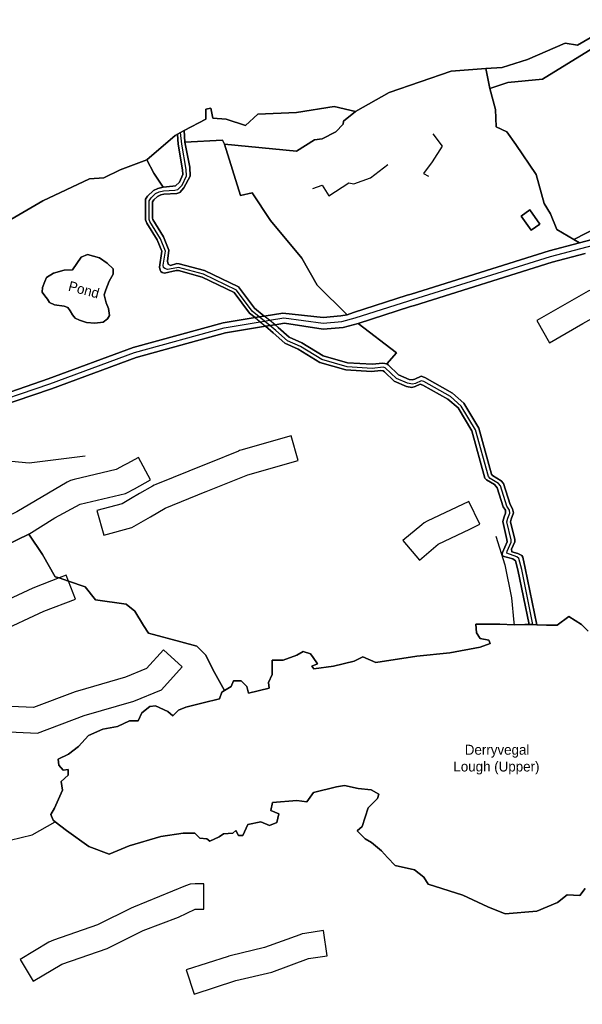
# Model space of a CAD drawing. Extents: x 463979 to 467979, y 555064 to 557157.
# Tile 5 of 82: x 464705 to 464904, y 555066 to 555414. Entities that reach past the tile are written whole.
import ezdxf

# ---------------------------------------------------------------- set-up
doc = ezdxf.new("R2010")
doc.units = 0
doc.header["$MEASUREMENT"] = 0
doc.layers.add('OS MAP', color=7, linetype='Continuous')

msp = doc.modelspace()

# ---------------------------------------------------------------- linework, layer by layer
at = {"layer": 'OS MAP'}
for p, q in [((464869.66, 555396.82), (464871.07, 555389.77)), ((464763.36, 555370.8), (464763.11, 555374.92)), ((464900.78, 555336.39), (464918.66, 555345.64)), ((464900.78, 555336.39), (464902.75, 555335.22))]:
    msp.add_line(p, q, dxfattribs=at)
for points in [[(464919.82, 555414.12), (464912.46, 555411.14), (464902.02, 555405.07), (464897.71, 555405.8), (464884.39, 555400.1), (464875.39, 555397.25), (464869.66, 555396.82), (464871.07, 555389.77), (464877.47, 555391.89), (464889.73, 555393.06), (464909.02, 555405), (464922.03, 555407.77), (464919.82, 555414.12)], [(464919.82, 555414.12), (464912.46, 555411.14), (464902.02, 555405.07), (464897.71, 555405.8), (464884.39, 555400.1), (464875.39, 555397.25), (464869.66, 555396.82), (464871.07, 555389.77), (464877.47, 555391.89), (464889.73, 555393.06), (464909.02, 555405), (464922.03, 555407.77), (464919.82, 555414.12)], [(464699.06, 555341.82), (464713.11, 555350.03), (464729.67, 555357.88), (464734.71, 555358.22), (464740.47, 555361.08), (464749.84, 555364.6), (464759.92, 555373.23), (464760.7, 555373.64), (464761.83, 555374.24), (464763.11, 555374.92), (464770.73, 555378.94), (464770.74, 555382.53), (464772.54, 555382.89), (464773.24, 555379.29), (464777.91, 555378.91), (464784.74, 555376.73), (464789.06, 555380.67), (464802.72, 555381.34), (464816.03, 555383.45), (464823.57, 555381.62), (464835.46, 555388.41), (464857.41, 555395.88), (464869.66, 555396.82), (464875.39, 555397.25), (464884.39, 555400.1), (464897.71, 555405.8), (464902.02, 555405.07), (464912.46, 555411.14)], [(464871.07, 555389.77), (464877.47, 555391.89), (464889.73, 555393.06), (464909.02, 555405), (464922.03, 555407.77)], [(464909.02, 555405), (464889.73, 555393.06), (464877.47, 555391.89), (464871.07, 555389.77)], [(464909.02, 555405), (464889.73, 555393.06), (464877.47, 555391.89), (464871.07, 555389.77)], [(464777.33, 555370.09), (464783, 555351.98), (464787.1, 555352.92), (464793.54, 555343.12), (464804.61, 555329.78), (464810.08, 555320.28), (464820.69, 555309.82), (464822.89, 555310.6), (464841.83, 555316.72), (464843.3, 555317.13), (464892, 555332.37), (464902.75, 555335.22), (464900.78, 555336.39), (464894.74, 555339.97), (464892.48, 555345.52), (464890.33, 555349.14), (464887.5, 555359.44), (464880.25, 555369.96), (464877.08, 555374.49), (464873.28, 555376.25), (464873.13, 555382.42), (464871.07, 555389.77), (464869.66, 555396.82), (464857.41, 555395.88), (464835.46, 555388.41), (464823.57, 555381.62), (464819.39, 555378.28), (464819.28, 555377.19), (464816.71, 555374.5), (464811.79, 555372.04), (464809.1, 555371.63), (464802.73, 555367.59), (464777.33, 555370.09)], [(464777.33, 555370.09), (464783, 555351.98), (464787.1, 555352.92), (464793.54, 555343.12), (464804.61, 555329.78), (464810.08, 555320.28), (464820.69, 555309.82), (464822.89, 555310.6), (464841.83, 555316.72), (464843.3, 555317.13), (464892, 555332.37), (464902.75, 555335.22), (464900.78, 555336.39), (464894.74, 555339.97), (464892.48, 555345.52), (464890.33, 555349.14), (464887.5, 555359.44), (464880.25, 555369.96), (464877.08, 555374.49), (464873.28, 555376.25), (464873.13, 555382.42), (464871.07, 555389.77), (464869.66, 555396.82), (464857.41, 555395.88), (464835.46, 555388.41), (464823.57, 555381.62), (464819.39, 555378.28), (464819.28, 555377.19), (464816.71, 555374.5), (464811.79, 555372.04), (464809.1, 555371.63), (464802.73, 555367.59), (464777.33, 555370.09)], [(464871.07, 555389.77), (464873.13, 555382.42), (464873.28, 555376.25), (464877.08, 555374.49), (464880.25, 555369.96), (464887.5, 555359.44), (464890.33, 555349.14), (464892.48, 555345.52), (464894.74, 555339.97), (464900.78, 555336.39), (464918.66, 555345.64)], [(464871.07, 555389.77), (464873.13, 555382.42), (464873.28, 555376.25), (464877.08, 555374.49), (464880.25, 555369.96), (464887.5, 555359.44), (464890.33, 555349.14), (464892.48, 555345.52), (464894.74, 555339.97), (464900.78, 555336.39)], [(464871.07, 555389.77), (464873.13, 555382.42), (464873.28, 555376.25), (464877.08, 555374.49), (464880.25, 555369.96), (464887.5, 555359.44), (464890.33, 555349.14), (464892.48, 555345.52), (464894.74, 555339.97), (464900.78, 555336.39), (464918.66, 555345.64)], [(464763.36, 555370.8), (464776.57, 555371.49), (464777.33, 555370.09), (464802.73, 555367.59), (464809.1, 555371.63), (464811.79, 555372.04), (464816.71, 555374.5), (464819.28, 555377.19), (464819.39, 555378.28), (464823.57, 555381.62), (464816.03, 555383.45), (464802.72, 555381.34), (464789.06, 555380.67), (464784.74, 555376.73), (464777.91, 555378.91), (464773.24, 555379.29), (464772.54, 555382.89), (464770.74, 555382.53), (464770.73, 555378.94), (464763.11, 555374.92), (464763.36, 555370.8)], [(464763.36, 555370.8), (464776.57, 555371.49), (464777.33, 555370.09), (464802.73, 555367.59), (464809.1, 555371.63), (464811.79, 555372.04), (464816.71, 555374.5), (464819.28, 555377.19), (464819.39, 555378.28), (464823.57, 555381.62), (464816.03, 555383.45), (464802.72, 555381.34), (464789.06, 555380.67), (464784.74, 555376.73), (464777.91, 555378.91), (464773.24, 555379.29), (464772.54, 555382.89), (464770.74, 555382.53), (464770.73, 555378.94), (464763.11, 555374.92), (464763.36, 555370.8)], [(464777.33, 555370.09), (464802.73, 555367.59), (464809.1, 555371.63), (464811.79, 555372.04), (464816.71, 555374.5), (464819.28, 555377.19), (464819.39, 555378.28), (464823.57, 555381.62)], [(464791.39, 555309.33), (464787.98, 555312.14), (464782.32, 555319.66), (464770.24, 555325.49), (464761.28, 555327.85), (464760.52, 555327.9), (464758.22, 555327.23), (464757.45, 555327.73), (464757.2, 555328.74), (464757.68, 555332.66), (464755.77, 555337.34), (464751.99, 555343.44), (464751.86, 555343.99), (464751.88, 555349.73), (464752.39, 555350.48), (464753.62, 555351.64), (464754.82, 555352.25), (464755.95, 555352.48), (464760.51, 555352.71), (464761.51, 555353.02), (464762.96, 555354.67), (464765.19, 555358.8), (464765.03, 555361.92), (464763.36, 555370.8), (464763.11, 555374.92), (464761.83, 555374.24), (464760.7, 555373.64), (464760.91, 555370.15), (464762.53, 555361), (464762.59, 555359.34), (464761.43, 555356.66), (464760.07, 555355.37), (464759.08, 555355.21), (464755.7, 555354.95), (464753.8, 555354.44), (464752.19, 555353.77), (464750.07, 555351.73), (464749.4, 555350.69), (464749.37, 555343.31), (464749.87, 555342.19), (464753.53, 555336.23), (464755.17, 555332.22), (464754.34, 555326.65), (464754.59, 555325.57), (464754.85, 555325.09), (464755.36, 555324.71), (464756.12, 555324.55), (464760.28, 555325.39), (464761.05, 555325.4), (464769.39, 555323.14), (464780.7, 555317.69), (464786.17, 555310.41), (464788.13, 555308.8), (464789.62, 555309.04), (464791.39, 555309.33)], [(464789.62, 555309.04), (464787.15, 555311.07), (464781.59, 555318.46), (464769.92, 555324.1), (464761.1, 555326.47), (464760.52, 555326.42), (464757.22, 555325.81), (464756.2, 555326.18), (464755.74, 555326.55), (464755.64, 555327.32), (464756.47, 555332.28), (464754.71, 555336.6), (464750.92, 555342.73), (464750.67, 555343.48), (464750.69, 555350.09), (464751.42, 555351.18), (464752.99, 555352.62), (464754.24, 555353.2), (464755.79, 555353.63), (464759.78, 555353.81), (464760.87, 555354.12), (464762.4, 555355.67), (464763.94, 555358.94), (464763.73, 555361.16), (464762.2, 555370.13), (464761.83, 555374.24)], [(464755.7, 555354.95), (464759.08, 555355.21), (464760.07, 555355.37), (464761.43, 555356.66), (464762.59, 555359.34), (464762.53, 555361), (464760.91, 555370.15), (464760.7, 555373.64), (464759.92, 555373.23), (464749.84, 555364.6), (464752.38, 555359.89), (464755.7, 555354.95)], [(464755.7, 555354.95), (464759.08, 555355.21), (464760.07, 555355.37), (464761.43, 555356.66), (464762.59, 555359.34), (464762.53, 555361), (464760.91, 555370.15), (464760.7, 555373.64), (464759.92, 555373.23), (464749.84, 555364.6), (464752.38, 555359.89), (464755.7, 555354.95)], [(464820.69, 555309.82), (464810.08, 555320.28), (464804.61, 555329.78), (464793.54, 555343.12), (464787.1, 555352.92), (464783, 555351.98), (464777.33, 555370.09), (464776.57, 555371.49), (464763.36, 555370.8), (464765.03, 555361.92), (464765.19, 555358.8), (464762.96, 555354.67), (464761.51, 555353.02), (464760.51, 555352.71), (464755.95, 555352.48), (464754.82, 555352.25), (464753.62, 555351.64), (464752.39, 555350.48), (464751.88, 555349.73), (464751.86, 555343.99), (464751.99, 555343.44), (464755.77, 555337.34), (464757.68, 555332.66), (464757.2, 555328.74), (464757.45, 555327.73), (464758.22, 555327.23), (464760.52, 555327.9), (464761.28, 555327.85), (464770.24, 555325.49), (464782.32, 555319.66), (464787.98, 555312.14), (464791.39, 555309.33), (464797.97, 555310.41), (464812.19, 555308.86), (464818.48, 555309.41), (464820.69, 555309.82)], [(464820.69, 555309.82), (464810.08, 555320.28), (464804.61, 555329.78), (464793.54, 555343.12), (464787.1, 555352.92), (464783, 555351.98), (464777.33, 555370.09), (464776.57, 555371.49), (464763.36, 555370.8), (464765.03, 555361.92), (464765.19, 555358.8), (464762.96, 555354.67), (464761.51, 555353.02), (464760.51, 555352.71), (464755.95, 555352.48), (464754.82, 555352.25), (464753.62, 555351.64), (464752.39, 555350.48), (464751.88, 555349.73), (464751.86, 555343.99), (464751.99, 555343.44), (464755.77, 555337.34), (464757.68, 555332.66), (464757.2, 555328.74), (464757.45, 555327.73), (464758.22, 555327.23), (464760.52, 555327.9), (464761.28, 555327.85), (464770.24, 555325.49), (464782.32, 555319.66), (464787.98, 555312.14), (464791.39, 555309.33), (464797.97, 555310.41), (464812.19, 555308.86), (464818.48, 555309.41), (464820.69, 555309.82)], [(464791.39, 555309.33), (464787.98, 555312.14), (464782.32, 555319.66), (464770.24, 555325.49), (464761.28, 555327.85), (464760.52, 555327.9), (464758.22, 555327.23), (464757.45, 555327.73), (464757.2, 555328.74), (464757.68, 555332.66), (464755.77, 555337.34), (464751.99, 555343.44), (464751.86, 555343.99), (464751.88, 555349.73), (464752.39, 555350.48), (464753.62, 555351.64), (464754.82, 555352.25), (464755.95, 555352.48), (464760.51, 555352.71), (464761.51, 555353.02), (464762.96, 555354.67), (464765.19, 555358.8), (464765.03, 555361.92), (464763.36, 555370.8)], [(464755.7, 555354.95), (464759.08, 555355.21), (464760.07, 555355.37), (464761.43, 555356.66), (464762.59, 555359.34), (464762.53, 555361), (464760.91, 555370.15), (464760.7, 555373.64)], [(464777.33, 555370.09), (464776.57, 555371.49), (464763.36, 555370.8)], [(464850.98, 555373.75), (464854.27, 555369.42), (464850.7, 555363.84), (464847.63, 555359.79), (464849.41, 555358.76)], [(464820.69, 555309.82), (464810.08, 555320.28), (464804.61, 555329.78), (464793.54, 555343.12), (464787.1, 555352.92), (464783, 555351.98), (464777.33, 555370.09)], [(464690.88, 555278.82), (464715.01, 555287.08), (464745.04, 555298.16), (464776.84, 555306.94), (464788.13, 555308.8), (464786.17, 555310.41), (464780.7, 555317.69), (464769.39, 555323.14), (464761.05, 555325.4), (464760.28, 555325.39), (464756.12, 555324.55), (464755.36, 555324.71), (464754.85, 555325.09), (464754.59, 555325.57), (464754.34, 555326.65), (464755.17, 555332.22), (464753.53, 555336.23), (464749.87, 555342.19), (464749.37, 555343.31), (464749.4, 555350.69), (464750.07, 555351.73), (464752.19, 555353.77), (464753.8, 555354.44), (464755.7, 555354.95), (464752.38, 555359.89), (464749.84, 555364.6), (464740.47, 555361.08), (464734.71, 555358.22), (464729.67, 555357.88), (464713.11, 555350.03), (464699.06, 555341.82)], [(464690.88, 555278.82), (464715.01, 555287.08), (464745.04, 555298.16), (464776.84, 555306.94), (464788.13, 555308.8), (464786.17, 555310.41), (464780.7, 555317.69), (464769.39, 555323.14), (464761.05, 555325.4), (464760.28, 555325.39), (464756.12, 555324.55), (464755.36, 555324.71), (464754.85, 555325.09), (464754.59, 555325.57), (464754.34, 555326.65), (464755.17, 555332.22), (464753.53, 555336.23), (464749.87, 555342.19), (464749.37, 555343.31), (464749.4, 555350.69), (464750.07, 555351.73), (464752.19, 555353.77), (464753.8, 555354.44), (464755.7, 555354.95), (464752.38, 555359.89), (464749.84, 555364.6), (464740.47, 555361.08), (464734.71, 555358.22), (464729.67, 555357.88), (464713.11, 555350.03), (464699.06, 555341.82)], [(464749.84, 555364.6), (464752.38, 555359.89), (464755.7, 555354.95)], [(464808.57, 555354.41), (464811.88, 555355.67), (464814.15, 555351.85), (464821.28, 555356.4), (464823.06, 555356.14), (464828.91, 555358.15), (464835.03, 555362.96)], [(464788.13, 555308.8), (464786.17, 555310.41), (464780.7, 555317.69), (464769.39, 555323.14), (464761.05, 555325.4), (464760.28, 555325.39), (464756.12, 555324.55), (464755.36, 555324.71), (464754.85, 555325.09), (464754.59, 555325.57), (464754.34, 555326.65), (464755.17, 555332.22), (464753.53, 555336.23), (464749.87, 555342.19), (464749.37, 555343.31), (464749.4, 555350.69), (464750.07, 555351.73), (464752.19, 555353.77), (464753.8, 555354.44), (464755.7, 555354.95)], [(464882.2, 555344.68), (464885.74, 555339.69), (464888.8, 555341.86), (464885.26, 555346.85), (464882.2, 555344.68)], [(464882.2, 555344.68), (464885.74, 555339.69), (464888.8, 555341.86), (464885.26, 555346.85), (464882.2, 555344.68)], [(464882.2, 555344.68), (464885.26, 555346.85), (464888.8, 555341.86), (464885.74, 555339.69), (464882.2, 555344.68)], [(464900.78, 555336.39), (464902.75, 555335.22), (464915.68, 555338.65), (464923.07, 555340.82), (464920.4, 555343.74), (464918.66, 555345.64), (464900.78, 555336.39)], [(464900.78, 555336.39), (464902.75, 555335.22), (464915.68, 555338.65), (464923.07, 555340.82), (464920.4, 555343.74), (464918.66, 555345.64), (464900.78, 555336.39)], [(464689.96, 555276.63), (464715.6, 555285.41), (464745.58, 555296.47), (464777.22, 555305.2), (464789.9, 555307.29), (464791.44, 555307.54), (464793.23, 555307.84), (464798.26, 555308.66), (464812.17, 555306.81), (464818.84, 555307.4), (464823.47, 555308.65), (464842.41, 555314.77), (464843.87, 555315.17), (464892.57, 555330.41), (464916.23, 555336.68)], [(464915.68, 555338.65), (464902.75, 555335.22), (464892, 555332.37), (464843.3, 555317.13), (464841.83, 555316.72), (464822.89, 555310.6), (464820.69, 555309.82), (464818.48, 555309.41), (464812.19, 555308.86), (464797.97, 555310.41), (464791.39, 555309.33), (464789.62, 555309.04), (464788.13, 555308.8), (464776.84, 555306.94), (464745.04, 555298.16), (464715.01, 555287.08), (464690.88, 555278.82)], [(464690.81, 555274.94), (464716.23, 555283.64), (464746.16, 555294.68), (464777.63, 555303.37), (464791.77, 555305.7), (464793.36, 555305.96), (464795.18, 555306.26), (464798.56, 555306.81), (464812.15, 555304.64), (464819.22, 555305.26), (464824.53, 555306.72), (464843.03, 555312.7), (464844.48, 555313.09), (464893.17, 555328.33), (464904.77, 555331.41)], [(464714.4, 555322.94), (464716.88, 555324.55), (464720.65, 555325.56), (464723.58, 555325.64), (464726.68, 555330.18), (464728.92, 555331.09), (464733.12, 555329.87), (464735.92, 555328.08), (464738.01, 555326.06), (464737.98, 555324.19), (464736.55, 555321.62), (464735.34, 555318.59), (464734.85, 555316.84), (464735.52, 555314.01), (464736.32, 555312.01), (464736.64, 555309.55), (464736.04, 555308.38), (464734.5, 555307.23), (464731.57, 555306.79), (464728.52, 555307.06), (464726.07, 555307.91), (464724.55, 555308.63), (464723.63, 555309.81), (464722.83, 555311.23), (464722.02, 555312.3), (464720.62, 555312.78), (464717.22, 555313.29), (464715.47, 555314.13), (464714.78, 555315.31), (464713.86, 555316.49), (464712.94, 555317.79), (464712.96, 555319.44), (464713.8, 555321.54), (464714.4, 555322.94)], [(464714.4, 555322.94), (464713.8, 555321.54), (464712.96, 555319.44), (464712.94, 555317.79), (464713.86, 555316.49), (464714.78, 555315.31), (464715.47, 555314.13), (464717.22, 555313.29), (464720.62, 555312.78), (464722.02, 555312.3), (464722.83, 555311.23), (464723.63, 555309.81), (464724.55, 555308.63), (464726.07, 555307.91), (464728.52, 555307.06), (464731.57, 555306.79), (464734.5, 555307.23), (464736.04, 555308.38), (464736.64, 555309.55), (464736.32, 555312.01), (464735.52, 555314.01), (464734.85, 555316.84), (464735.34, 555318.59), (464736.55, 555321.62), (464737.98, 555324.19), (464738.01, 555326.06), (464735.92, 555328.08), (464733.12, 555329.87), (464728.92, 555331.09), (464726.68, 555330.18), (464723.58, 555325.64), (464720.65, 555325.56), (464716.88, 555324.55), (464714.4, 555322.94)], [(464904.77, 555331.41), (464893.17, 555328.33), (464844.48, 555313.09), (464843.03, 555312.7), (464824.53, 555306.72), (464838.06, 555296.3), (464834.64, 555292.47), (464835.13, 555292.11), (464838.8, 555288.52), (464842.64, 555286.93), (464843.65, 555286.73), (464844.61, 555287.05), (464846.81, 555288.04), (464848.08, 555287.56), (464857.89, 555282.04), (464861.96, 555278.49), (464867.21, 555269.75), (464871.66, 555253.46), (464872.02, 555252.96), (464875.09, 555251.07), (464875.94, 555250.16), (464878.31, 555242.69), (464879.13, 555241.22), (464879.48, 555239.74), (464878.57, 555237.55), (464878.41, 555236.57), (464879.94, 555230.32), (464879.91, 555229.48), (464878.74, 555226.88), (464878.88, 555226.02), (464880.93, 555225.4), (464882.43, 555224.67), (464882.72, 555224.07), (464883.61, 555220.16), (464887.73, 555200.16), (464891.09, 555200.04), (464894.9, 555200.03), (464898.98, 555203.06), (464903.54, 555200.25), (464905.82, 555197.95)], [(464904.77, 555331.41), (464893.17, 555328.33), (464844.48, 555313.09), (464843.03, 555312.7), (464824.53, 555306.72), (464838.06, 555296.3), (464834.64, 555292.47), (464835.13, 555292.11), (464838.8, 555288.52), (464842.64, 555286.93), (464843.65, 555286.73), (464844.61, 555287.05), (464846.81, 555288.04), (464848.08, 555287.56), (464857.89, 555282.04), (464861.96, 555278.49), (464867.21, 555269.75), (464871.66, 555253.46), (464872.02, 555252.96), (464875.09, 555251.07), (464875.94, 555250.16), (464878.31, 555242.69), (464879.13, 555241.22), (464879.48, 555239.74), (464878.57, 555237.55), (464878.41, 555236.57), (464879.94, 555230.32), (464879.91, 555229.48), (464878.74, 555226.88), (464878.88, 555226.02), (464880.93, 555225.4), (464882.43, 555224.67), (464882.72, 555224.07), (464883.61, 555220.16), (464887.73, 555200.16), (464891.09, 555200.04), (464894.9, 555200.03), (464898.98, 555203.06), (464903.54, 555200.25), (464905.82, 555197.95)], [(464892.21, 555299.92), (464903.92, 555306.74), (464910.29, 555310.27), (464914.87, 555311.02), (464913.42, 555319.9), (464908.84, 555319.16), (464907.28, 555318.75), (464905.82, 555318.08), (464887.73, 555307.73), (464892.21, 555299.92)], [(464795.18, 555306.26), (464793.23, 555307.84), (464791.39, 555309.33), (464789.62, 555309.04), (464788.13, 555308.8), (464789.9, 555307.29), (464791.77, 555305.7), (464793.36, 555305.96), (464795.18, 555306.26)], [(464795.18, 555306.26), (464793.23, 555307.84), (464791.39, 555309.33), (464789.62, 555309.04), (464788.13, 555308.8), (464789.9, 555307.29), (464791.77, 555305.7), (464793.36, 555305.96), (464795.18, 555306.26)], [(464793.36, 555305.96), (464791.44, 555307.54), (464789.62, 555309.04)], [(464688.44, 555222.66), (464708.2, 555232.21), (464713.01, 555225.08), (464717.55, 555217.18), (464718.9, 555216.72), (464722.24, 555215.56), (464728.07, 555213.55), (464731.76, 555209), (464742.63, 555207.48), (464745.67, 555204.96), (464748.68, 555199.97), (464750.52, 555197.24), (464761.95, 555194.15), (464767.54, 555192.6), (464770.62, 555189.57), (464773.85, 555183.28), (464777.37, 555176.91), (464779.68, 555178.33), (464780.46, 555180.36), (464783.25, 555180.35), (464785.28, 555178.31), (464785.78, 555176.02), (464793.15, 555177.77), (464792.91, 555179.81), (464794.19, 555182.6), (464794.21, 555187.68), (464798.02, 555187.67), (464802.85, 555189.43), (464805.15, 555190.69), (464807.68, 555189.92), (464808.7, 555188.64), (464810.21, 555186.35), (464808.18, 555185.59), (464808.94, 555184.58), (464815.8, 555185.57), (464823.18, 555187.32), (464826.23, 555188.83), (464830.8, 555186.79), (464845.3, 555189.02), (464856.99, 555190.25), (464867.67, 555192.24), (464871.24, 555193.5), (464870.73, 555194.78), (464867.69, 555195.29), (464866.42, 555197.33), (464866.18, 555200.38), (464874.57, 555200.35), (464879.71, 555200.1), (464883.46, 555200.32), (464885.01, 555200.26), (464881.03, 555219.56), (464880.18, 555222.77), (464879.26, 555223.53), (464875.67, 555224.48), (464875.44, 555225.08), (464875.57, 555225.7), (464877.18, 555229.55), (464877.12, 555230.29), (464875.68, 555236.69), (464876.11, 555238.38), (464876.67, 555239.64), (464876.57, 555240.73), (464875.81, 555241.82), (464873.64, 555248.64), (464872.71, 555249.74), (464869.89, 555251.45), (464869.31, 555251.97), (464864.74, 555268.73), (464859.86, 555276.84), (464856.3, 555279.95), (464847.43, 555284.93), (464846.5, 555285.26), (464844.7, 555284.44), (464843.53, 555284.04), (464841.64, 555284.39), (464837.3, 555286.33), (464833.87, 555289.6), (464833.44, 555289.98), (464832.57, 555290.06), (464829.29, 555289.76), (464820.2, 555290.31), (464811.04, 555292.96), (464803.37, 555297.61), (464798.7, 555299.7), (464794.53, 555303.38), (464791.77, 555305.7), (464777.63, 555303.37), (464746.16, 555294.68), (464716.23, 555283.64), (464690.81, 555274.94)], [(464688.44, 555222.66), (464708.2, 555232.21), (464713.01, 555225.08), (464717.55, 555217.18), (464718.9, 555216.72), (464722.24, 555215.56), (464728.07, 555213.55), (464731.76, 555209), (464742.63, 555207.48), (464745.67, 555204.96), (464748.68, 555199.97), (464750.52, 555197.24), (464761.95, 555194.15), (464767.54, 555192.6), (464770.62, 555189.57), (464773.85, 555183.28), (464777.37, 555176.91), (464779.68, 555178.33), (464780.46, 555180.36), (464783.25, 555180.35), (464785.28, 555178.31), (464785.78, 555176.02), (464793.15, 555177.77), (464792.91, 555179.81), (464794.19, 555182.6), (464794.21, 555187.68), (464798.02, 555187.67), (464802.85, 555189.43), (464805.15, 555190.69), (464807.68, 555189.92), (464808.7, 555188.64), (464810.21, 555186.35), (464808.18, 555185.59), (464808.94, 555184.58), (464815.8, 555185.57), (464823.18, 555187.32), (464826.23, 555188.83), (464830.8, 555186.79), (464845.3, 555189.02), (464856.99, 555190.25), (464867.67, 555192.24), (464871.24, 555193.5), (464870.73, 555194.78), (464867.69, 555195.29), (464866.42, 555197.33), (464866.18, 555200.38), (464874.57, 555200.35), (464879.71, 555200.1), (464883.46, 555200.32), (464885.01, 555200.26), (464881.03, 555219.56), (464880.18, 555222.77), (464879.26, 555223.53), (464875.67, 555224.48), (464875.44, 555225.08), (464875.57, 555225.7), (464877.18, 555229.55), (464877.12, 555230.29), (464875.68, 555236.69), (464876.11, 555238.38), (464876.67, 555239.64), (464876.57, 555240.73), (464875.81, 555241.82), (464873.64, 555248.64), (464872.71, 555249.74), (464869.89, 555251.45), (464869.31, 555251.97), (464864.74, 555268.73), (464859.86, 555276.84), (464856.3, 555279.95), (464847.43, 555284.93), (464846.5, 555285.26), (464844.7, 555284.44), (464843.53, 555284.04), (464841.64, 555284.39), (464837.3, 555286.33), (464833.87, 555289.6), (464833.44, 555289.98), (464832.57, 555290.06), (464829.29, 555289.76), (464820.2, 555290.31), (464811.04, 555292.96), (464803.37, 555297.61), (464798.7, 555299.7), (464794.53, 555303.38), (464791.77, 555305.7), (464777.63, 555303.37), (464746.16, 555294.68), (464716.23, 555283.64), (464690.81, 555274.94)], [(464791.77, 555305.7), (464794.53, 555303.38), (464798.7, 555299.7), (464803.37, 555297.61), (464811.04, 555292.96), (464820.2, 555290.31), (464829.29, 555289.76), (464832.57, 555290.06), (464833.44, 555289.98), (464833.87, 555289.6), (464837.3, 555286.33), (464841.64, 555284.39), (464843.53, 555284.04), (464844.7, 555284.44), (464846.5, 555285.26), (464847.43, 555284.93), (464856.3, 555279.95), (464859.86, 555276.84), (464864.74, 555268.73), (464869.31, 555251.97), (464869.89, 555251.45), (464872.71, 555249.74), (464873.64, 555248.64), (464875.81, 555241.82), (464876.57, 555240.73), (464876.67, 555239.64), (464876.11, 555238.38), (464875.68, 555236.69), (464877.12, 555230.29), (464877.18, 555229.55), (464875.57, 555225.7), (464875.44, 555225.08), (464875.67, 555224.48), (464879.26, 555223.53), (464880.18, 555222.77), (464881.03, 555219.56), (464885.01, 555200.26), (464886.32, 555200.22), (464887.73, 555200.16), (464883.61, 555220.16), (464882.72, 555224.07), (464882.43, 555224.67), (464880.93, 555225.4), (464878.88, 555226.02), (464878.74, 555226.88), (464879.91, 555229.48), (464879.94, 555230.32), (464878.41, 555236.57), (464878.57, 555237.55), (464879.48, 555239.74), (464879.13, 555241.22), (464878.31, 555242.69), (464875.94, 555250.16), (464875.09, 555251.07), (464872.02, 555252.96), (464871.66, 555253.46), (464867.21, 555269.75), (464861.96, 555278.49), (464857.89, 555282.04), (464848.08, 555287.56), (464846.81, 555288.04), (464844.61, 555287.05), (464843.65, 555286.73), (464842.64, 555286.93), (464838.8, 555288.52), (464835.13, 555292.11), (464834.64, 555292.47), (464833.27, 555292.69), (464829.47, 555292.28), (464820.79, 555292.81), (464812.22, 555295.29), (464804.69, 555299.85), (464800.23, 555301.85), (464796.31, 555305.3), (464795.18, 555306.26), (464793.36, 555305.96), (464791.77, 555305.7)], [(464885.01, 555200.26), (464881.03, 555219.56), (464880.18, 555222.77), (464879.26, 555223.53), (464875.67, 555224.48), (464875.44, 555225.08), (464875.57, 555225.7), (464877.18, 555229.55), (464877.12, 555230.29), (464875.68, 555236.69), (464876.11, 555238.38), (464876.67, 555239.64), (464876.57, 555240.73), (464875.81, 555241.82), (464873.64, 555248.64), (464872.71, 555249.74), (464869.89, 555251.45), (464869.31, 555251.97), (464864.74, 555268.73), (464859.86, 555276.84), (464856.3, 555279.95), (464847.43, 555284.93), (464846.5, 555285.26), (464844.7, 555284.44), (464843.53, 555284.04), (464841.64, 555284.39), (464837.3, 555286.33), (464833.87, 555289.6), (464833.44, 555289.98), (464832.57, 555290.06), (464829.29, 555289.76), (464820.2, 555290.31), (464811.04, 555292.96), (464803.37, 555297.61), (464798.7, 555299.7), (464794.53, 555303.38), (464791.77, 555305.7)], [(464886.32, 555200.22), (464882.39, 555219.75), (464881.39, 555223.56), (464880.61, 555224.16), (464877.09, 555225.51), (464877.25, 555226.15), (464878.61, 555229.42), (464878.62, 555230.18), (464877.11, 555236.54), (464877.41, 555237.84), (464878.14, 555239.59), (464878.02, 555240.75), (464877.13, 555242.13), (464874.87, 555249.26), (464874.13, 555250.09), (464871.19, 555251.9), (464870.56, 555252.57), (464866.05, 555269.11), (464860.99, 555277.52), (464857.19, 555280.83), (464847.73, 555286.17), (464846.79, 555286.46), (464844.8, 555285.51), (464843.74, 555285.2), (464841.99, 555285.61), (464838.15, 555287.26), (464834.1, 555291.08), (464833.43, 555291.23), (464829.53, 555290.84), (464820.63, 555291.39), (464811.74, 555293.96), (464804.14, 555298.56), (464799.57, 555300.61), (464795.52, 555304.18), (464793.36, 555305.96)], [(464834.64, 555292.47), (464838.06, 555296.3), (464824.53, 555306.72), (464819.22, 555305.26), (464812.15, 555304.64), (464798.56, 555306.81), (464795.18, 555306.26), (464796.31, 555305.3), (464800.23, 555301.85), (464804.69, 555299.85), (464812.22, 555295.29), (464820.79, 555292.81), (464829.47, 555292.28), (464833.27, 555292.69), (464834.64, 555292.47)], [(464834.64, 555292.47), (464838.06, 555296.3), (464824.53, 555306.72), (464819.22, 555305.26), (464812.15, 555304.64), (464798.56, 555306.81), (464795.18, 555306.26), (464796.31, 555305.3), (464800.23, 555301.85), (464804.69, 555299.85), (464812.22, 555295.29), (464820.79, 555292.81), (464829.47, 555292.28), (464833.27, 555292.69), (464834.64, 555292.47)], [(464834.64, 555292.47), (464833.27, 555292.69), (464829.47, 555292.28), (464820.79, 555292.81), (464812.22, 555295.29), (464804.69, 555299.85), (464800.23, 555301.85), (464796.31, 555305.3), (464795.18, 555306.26)], [(464824.53, 555306.72), (464838.06, 555296.3), (464834.64, 555292.47)], [(464887.73, 555200.16), (464883.61, 555220.16), (464882.72, 555224.07), (464882.43, 555224.67), (464880.93, 555225.4), (464878.88, 555226.02), (464878.74, 555226.88), (464879.91, 555229.48), (464879.94, 555230.32), (464878.41, 555236.57), (464878.57, 555237.55), (464879.48, 555239.74), (464879.13, 555241.22), (464878.31, 555242.69), (464875.94, 555250.16), (464875.09, 555251.07), (464872.02, 555252.96), (464871.66, 555253.46), (464867.21, 555269.75), (464861.96, 555278.49), (464857.89, 555282.04), (464848.08, 555287.56), (464846.81, 555288.04), (464844.61, 555287.05), (464843.65, 555286.73), (464842.64, 555286.93), (464838.8, 555288.52), (464835.13, 555292.11), (464834.64, 555292.47)], [(464771.79, 555257.36), (464770.87, 555256.99), (464753.02, 555249.76), (464752.44, 555249.5), (464751.88, 555249.2), (464747.34, 555246.56), (464744.13, 555244.7), (464741.13, 555242.95), (464732.27, 555240.55), (464734.64, 555231.86), (464744.63, 555234.58), (464751.19, 555238.39), (464756.4, 555241.42), (464770.48, 555247.17), (464770.85, 555247.31), (464785.62, 555253.25), (464803.35, 555258.3), (464800.89, 555266.96), (464783.15, 555261.91), (464782.69, 555261.76), (464782.24, 555261.59), (464771.79, 555257.36)], [(464741.9, 555256.57), (464739.1, 555255.06), (464724.23, 555251.58), (464722.95, 555251.18), (464721.73, 555250.58), (464703.96, 555240.16), (464684.52, 555230.76), (464688.44, 555222.66), (464708.2, 555232.21), (464717.38, 555238.02), (464726.29, 555242.82), (464742.31, 555246.57), (464742.82, 555246.85), (464745.53, 555248.3), (464751.23, 555251.37), (464746.96, 555259.3), (464742.79, 555257.05), (464741.9, 555256.57)], [(464693.12, 555260.12), (464694.58, 555258.76), (464708.28, 555257.39), (464728.11, 555259.86)], [(464846.18, 555223.07), (464852.81, 555228.64), (464864.01, 555233.94), (464867.58, 555235.7), (464863.69, 555243.82), (464848.93, 555236.76), (464847.93, 555236.21), (464847.02, 555235.53), (464840.39, 555229.97), (464846.18, 555223.07)], [(464904.73, 555106.97), (464902.94, 555104.44), (464898.37, 555104.71), (464895.05, 555101.92), (464887.67, 555098.9), (464876.49, 555097.92), (464870.4, 555100.49), (464861.52, 555104.58), (464849.33, 555108.44), (464847.81, 555110.99), (464844.52, 555113.54), (464837.66, 555115.09), (464834.88, 555117.9), (464832.85, 555120.19), (464829.3, 555123.25), (464827.02, 555124.53), (464824.23, 555127.34), (464826.02, 555128.86), (464828.08, 555135.46), (464831.39, 555138.75), (464831.91, 555140.27), (464829.12, 555141.81), (464824.54, 555142.33), (464819.72, 555143.36), (464816.92, 555142.87), (464808.78, 555140.86), (464806.48, 555137.57), (464802.92, 555138.09), (464794.28, 555137.36), (464793.76, 555134.56), (464796.55, 555133.28), (464795.78, 555130.23), (464793.23, 555129.23), (464790.19, 555130.51), (464785.61, 555129.51), (464783.82, 555125.7), (464782.29, 555125.71), (464781.28, 555127.49), (464780.26, 555126.48), (464776.96, 555126.24), (464775.43, 555125.22), (464772.12, 555123.71), (464771.1, 555124.48), (464768.56, 555124.74), (464766.79, 555126.53), (464762.72, 555126.54), (464754.84, 555125.3), (464743.65, 555122.04), (464736.52, 555119.01), (464729.41, 555121.83), (464721.55, 555127.45), (464717.51, 555130.45), (464716.74, 555131.03), (464715.98, 555133.06), (464717.26, 555135.34), (464720.08, 555141.69), (464719.58, 555144.74), (464722.13, 555147.02), (464722.14, 555149.05), (464720.36, 555148.8), (464718.84, 555150.59), (464718.59, 555152.62), (464722.16, 555154.39), (464725.73, 555157.17), (464729.3, 555160.97), (464734.39, 555163.24), (464739.48, 555164.24), (464743.8, 555166.26), (464746.85, 555166.25), (464748.14, 555169.04), (464750.94, 555171.31), (464752.97, 555171.56), (464757.29, 555169.51), (464759.06, 555167.98), (464761.1, 555170.01), (464763.65, 555171.01), (464769.75, 555172.52), (464775.6, 555174.02), (464776.37, 555176.31), (464777.37, 555176.91), (464773.85, 555183.28), (464770.62, 555189.57), (464767.54, 555192.6), (464761.95, 555194.15), (464750.52, 555197.24), (464748.68, 555199.97), (464745.67, 555204.96), (464742.63, 555207.48), (464731.76, 555209), (464728.07, 555213.55), (464722.24, 555215.56), (464718.9, 555216.72), (464717.55, 555217.18), (464713.01, 555225.08), (464708.2, 555232.21), (464688.44, 555222.66)], [(464904.73, 555106.97), (464902.94, 555104.44), (464898.37, 555104.71), (464895.05, 555101.92), (464887.67, 555098.9), (464876.49, 555097.92), (464870.4, 555100.49), (464861.52, 555104.58), (464849.33, 555108.44), (464847.81, 555110.99), (464844.52, 555113.54), (464837.66, 555115.09), (464834.88, 555117.9), (464832.85, 555120.19), (464829.3, 555123.25), (464827.02, 555124.53), (464824.23, 555127.34), (464826.02, 555128.86), (464828.08, 555135.46), (464831.39, 555138.75), (464831.91, 555140.27), (464829.12, 555141.81), (464824.54, 555142.33), (464819.72, 555143.36), (464816.92, 555142.87), (464808.78, 555140.86), (464806.48, 555137.57), (464802.92, 555138.09), (464794.28, 555137.36), (464793.76, 555134.56), (464796.55, 555133.28), (464795.78, 555130.23), (464793.23, 555129.23), (464790.19, 555130.51), (464785.61, 555129.51), (464783.82, 555125.7), (464782.29, 555125.71), (464781.28, 555127.49), (464780.26, 555126.48), (464776.96, 555126.24), (464775.43, 555125.22), (464772.12, 555123.71), (464771.1, 555124.48), (464768.56, 555124.74), (464766.79, 555126.53), (464762.72, 555126.54), (464754.84, 555125.3), (464743.65, 555122.04), (464736.52, 555119.01), (464729.41, 555121.83), (464721.55, 555127.45), (464717.51, 555130.45), (464716.74, 555131.03), (464715.98, 555133.06), (464717.26, 555135.34), (464720.08, 555141.69), (464719.58, 555144.74), (464722.13, 555147.02), (464722.14, 555149.05), (464720.36, 555148.8), (464718.84, 555150.59), (464718.59, 555152.62), (464722.16, 555154.39), (464725.73, 555157.17), (464729.3, 555160.97), (464734.39, 555163.24), (464739.48, 555164.24), (464743.8, 555166.26), (464746.85, 555166.25), (464748.14, 555169.04), (464750.94, 555171.31), (464752.97, 555171.56), (464757.29, 555169.51), (464759.06, 555167.98), (464761.1, 555170.01), (464763.65, 555171.01), (464769.75, 555172.52), (464775.6, 555174.02), (464776.37, 555176.31), (464777.37, 555176.91), (464773.85, 555183.28), (464770.62, 555189.57), (464767.54, 555192.6), (464761.95, 555194.15), (464750.52, 555197.24), (464748.68, 555199.97), (464745.67, 555204.96), (464742.63, 555207.48), (464731.76, 555209), (464728.07, 555213.55), (464722.24, 555215.56), (464718.9, 555216.72), (464717.55, 555217.18), (464713.01, 555225.08), (464708.2, 555232.21), (464688.44, 555222.66)], [(464708.2, 555232.21), (464713.01, 555225.08), (464717.55, 555217.18), (464718.9, 555216.72), (464722.24, 555215.56), (464728.07, 555213.55), (464731.76, 555209), (464742.63, 555207.48), (464745.67, 555204.96), (464748.68, 555199.97), (464750.52, 555197.24), (464761.95, 555194.15), (464767.54, 555192.6), (464770.62, 555189.57), (464773.85, 555183.28), (464777.37, 555176.91)], [(464873.19, 555231.56), (464876.35, 555221.32), (464878.8, 555209.69), (464879.52, 555201), (464879.71, 555200.1)], [(464718.9, 555216.72), (464710.23, 555213.4), (464709.93, 555213.28), (464709.64, 555213.15), (464662.46, 555191.16), (464638.74, 555183.01), (464641.66, 555174.5), (464665.84, 555182.8), (464681.11, 555189.86), (464713.44, 555205), (464724.64, 555209.28), (464722.24, 555215.56), (464721.43, 555217.68), (464718.9, 555216.72)], [(464905.82, 555197.95), (464903.54, 555200.25), (464898.98, 555203.06), (464894.9, 555200.03), (464891.09, 555200.04), (464887.73, 555200.16), (464886.32, 555200.22), (464885.01, 555200.26), (464883.46, 555200.32), (464879.71, 555200.1), (464874.57, 555200.35), (464866.18, 555200.38), (464866.42, 555197.33), (464867.69, 555195.29), (464870.73, 555194.78), (464871.24, 555193.5), (464867.67, 555192.24), (464856.99, 555190.25), (464845.3, 555189.02), (464830.8, 555186.79), (464826.23, 555188.83), (464823.18, 555187.32), (464815.8, 555185.57), (464808.94, 555184.58), (464808.18, 555185.59), (464810.21, 555186.35), (464808.7, 555188.64), (464807.68, 555189.92), (464805.15, 555190.69), (464802.85, 555189.43), (464798.02, 555187.67), (464794.21, 555187.68), (464794.19, 555182.6), (464792.91, 555179.81), (464793.15, 555177.77), (464785.78, 555176.02), (464785.28, 555178.31), (464783.25, 555180.35), (464780.46, 555180.36), (464779.68, 555178.33), (464777.37, 555176.91)], [(464693.47, 555162.62), (464711.26, 555161.8), (464727.8, 555168.09), (464745.35, 555173.11), (464755.03, 555177.15), (464762.43, 555185.25), (464755.78, 555191.32), (464749.72, 555184.69), (464742.38, 555181.62), (464725.33, 555176.75), (464724.96, 555176.63), (464724.6, 555176.51), (464709.8, 555170.88), (464693.89, 555171.61)], [(464777.37, 555176.91), (464776.37, 555176.31), (464775.6, 555174.02), (464769.75, 555172.52), (464763.65, 555171.01), (464761.1, 555170.01), (464759.06, 555167.98), (464757.29, 555169.51), (464752.97, 555171.56), (464750.94, 555171.31), (464748.14, 555169.04), (464746.85, 555166.25), (464743.8, 555166.26), (464739.48, 555164.24), (464734.39, 555163.24), (464729.3, 555160.97), (464725.73, 555157.17), (464722.16, 555154.39), (464718.59, 555152.62), (464718.84, 555150.59), (464720.36, 555148.8), (464722.14, 555149.05), (464722.13, 555147.02), (464719.58, 555144.74), (464720.08, 555141.69), (464717.26, 555135.34), (464715.98, 555133.06), (464716.74, 555131.03), (464717.51, 555130.45), (464721.55, 555127.45), (464729.41, 555121.83), (464736.52, 555119.01), (464743.65, 555122.04), (464754.84, 555125.3), (464762.72, 555126.54), (464766.79, 555126.53), (464768.56, 555124.74), (464771.1, 555124.48), (464772.12, 555123.71), (464775.43, 555125.22), (464776.96, 555126.24), (464780.26, 555126.48), (464781.28, 555127.49), (464782.29, 555125.71), (464783.82, 555125.7), (464785.61, 555129.51), (464790.19, 555130.51), (464793.23, 555129.23), (464795.78, 555130.23), (464796.55, 555133.28), (464793.76, 555134.56), (464794.28, 555137.36), (464802.92, 555138.09), (464806.48, 555137.57), (464808.78, 555140.86), (464816.92, 555142.87), (464819.72, 555143.36), (464824.54, 555142.33), (464829.12, 555141.81), (464831.91, 555140.27), (464831.39, 555138.75), (464828.08, 555135.46), (464826.02, 555128.86), (464824.23, 555127.34), (464827.02, 555124.53), (464829.3, 555123.25), (464832.85, 555120.19), (464834.88, 555117.9), (464837.66, 555115.09), (464844.52, 555113.54), (464847.81, 555110.99), (464849.33, 555108.44), (464861.52, 555104.58), (464870.4, 555100.49), (464876.49, 555097.92), (464887.67, 555098.9), (464895.05, 555101.92), (464898.37, 555104.71), (464902.94, 555104.44), (464904.73, 555106.97)], [(464610.2, 555065.98), (464610.2, 555065.98), (464634.22, 555076.75), (464654.18, 555082.64), (464660.23, 555086.22), (464665.18, 555097.23), (464670.3, 555101.88), (464697.55, 555123.09), (464709.38, 555125.9), (464717.51, 555130.45)], [(464705.07, 555081.86), (464709.67, 555074.12), (464719.86, 555080.19), (464735.89, 555085.72), (464748.62, 555092.03), (464761.09, 555096.81), (464766.95, 555099.58), (464770, 555099.57), (464770.03, 555108.57), (464766.98, 555108.58), (464765.21, 555108.42), (464763.52, 555107.91), (464745.19, 555100.35), (464744.91, 555100.22), (464744.63, 555100.09), (464732.41, 555094.04), (464716.92, 555088.69), (464716.07, 555088.35), (464715.26, 555087.92), (464705.07, 555081.86)], [(464766.59, 555069.6), (464781.34, 555074.37), (464794.06, 555077.38), (464807.04, 555082.16), (464813.66, 555083.15), (464812.32, 555092.05), (464805.71, 555091.06), (464804.81, 555090.88), (464803.93, 555090.6), (464791.46, 555086.01), (464779.28, 555083.13), (464778.92, 555083.04), (464778.57, 555082.94), (464763.82, 555078.16), (464766.59, 555069.6)]]:
    msp.add_lwpolyline(points, dxfattribs=at)
for centre in [(464761.83, 555374.24), (464789.62, 555309.04), (464793.36, 555305.96), (464886.32, 555200.22), (464717.51, 555130.45)]:
    msp.add_circle(centre, 0.0699, dxfattribs=at)

# ---------------------------------------------------------------- texts
msp.add_text('Pond', height=3.528, rotation=345.0024, dxfattribs=at).set_placement((464721.87, 555318.39))
for s, height, p in [('Derryvegal', 3.528, (464862.25, 555154.23)), ('Lough (Upper)', 3.5278, (464858.21, 555148.3))]:
    msp.add_text(s, height=height, dxfattribs=at).set_placement(p)

doc.saveas('drawing.dxf')
